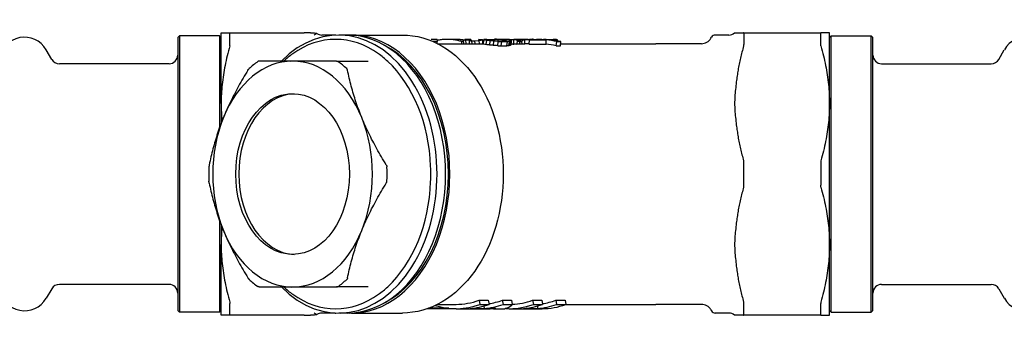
# Model space of a CAD drawing. Header units: millimetres. Extents: x 58 to 3744, y 30 to 299.
# Tile 3 of 4: x 259 to 372, y 264 to 299. Entities that reach past the tile are written whole.
import ezdxf

# ---------------------------------------------------------------- set-up
doc = ezdxf.new("R2010")
doc.units = ezdxf.units.MM
doc.layers.add('DETAIL', color=2, linetype='Continuous')

msp = doc.modelspace()

# ---------------------------------------------------------------- linework, layer by layer
at = {"layer": 'DETAIL'}
for p, q in [((277.1, 297.13), (277.3, 297.33)), ((277.1, 297.13), (277.1, 265.73)), ((277.3, 297.33), (277.3, 265.53)), ((281.9, 297.33), (277.3, 297.33)), ((281.9, 297.33), (281.9, 286.74)), ((282.1, 297.13), (281.9, 297.33)), ((282.1, 297.68), (283.08, 297.68)), ((282.1, 289.56), (282.1, 297.68)), ((283.08, 297.68), (291.65, 297.68)), ((283.11, 296.33), (283.11, 297.63)), ((292.37, 297.68), (291.65, 297.68)), ((292.37, 297.68), (292.84, 297.68)), ((295.23, 297.43), (293.67, 297.43)), ((296.61, 297.43), (295.62, 297.43)), ((297.1, 297.43), (302.95, 297.43)), ((306.94, 296.93), (306.25, 296.93)), ((306.94, 296.93), (306.94, 296.67)), ((308.97, 296.93), (308.16, 296.93)), ((310.15, 296.93), (310.15, 296.84)), ((310.84, 296.93), (310.15, 296.93)), ((310.84, 296.93), (310.84, 296.67)), ((311.75, 296.79), (311.75, 296.9)), ((312.33, 296.86), (312.33, 296.93)), ((312.44, 296.93), (312.44, 296.93)), ((312.54, 296.93), (312.44, 296.93)), ((312.54, 296.93), (313.61, 296.93)), ((312.67, 296.93), (312.99, 296.93)), ((312.67, 296.86), (312.67, 296.93)), ((312.99, 296.93), (313.57, 296.93)), ((312.99, 296.83), (312.99, 296.93)), ((313.56, 296.79), (313.57, 296.93)), ((313.98, 296.77), (313.98, 296.92)), ((314.04, 296.93), (314.04, 296.93)), ((315.29, 296.93), (314.04, 296.93)), ((314.48, 296.77), (314.48, 296.9)), ((314.73, 296.91), (314.73, 296.91)), ((314.85, 296.9), (314.85, 296.93)), ((315.07, 296.92), (315.07, 296.93)), ((315.29, 296.93), (315.62, 296.93)), ((315.68, 296.93), (315.76, 296.93)), ((315.76, 296.93), (315.76, 296.93)), ((316.56, 296.93), (315.76, 296.93)), ((316.56, 296.77), (316.56, 296.93)), ((316.91, 296.93), (316.56, 296.93)), ((316.91, 296.91), (316.91, 296.93)), ((317.01, 296.93), (316.99, 296.93)), ((317.01, 296.93), (317.58, 296.93)), ((317.04, 296.43), (317.05, 296.93)), ((317.54, 296.39), (317.57, 296.89)), ((317.57, 296.89), (319.51, 296.89)), ((317.88, 296.93), (317.58, 296.93)), ((317.62, 296.93), (319, 296.93)), ((318.7, 296.93), (319.19, 296.93)), ((319.48, 296.93), (320.29, 296.93)), ((319.48, 296.39), (319.51, 296.89)), ((320, 296.89), (320.81, 296.89)), ((320.8, 296.76), (320.81, 296.89)), ((338.46, 297.06), (338.53, 297.18)), ((340.52, 297.43), (338.96, 297.43)), ((341.18, 297.68), (341.38, 297.68)), ((341.38, 297.68), (342.22, 297.68)), ((342.22, 297.68), (351.11, 297.68)), ((342.25, 297.63), (342.25, 296.33)), ((351.09, 296.33), (351.09, 297.63)), ((352.1, 297.68), (351.11, 297.68)), ((352.1, 289.56), (352.1, 297.68)), ((352.1, 297.13), (352.3, 297.33)), ((352.3, 265.53), (352.3, 297.33)), ((352.3, 297.33), (356.9, 297.33)), ((356.9, 265.53), (356.9, 297.33)), ((357.1, 297.13), (356.9, 297.33)), ((357.1, 265.73), (357.1, 297.13)), ((306.94, 296.67), (306.5, 296.67)), ((306.94, 296.47), (306.94, 296.67)), ((307, 296.43), (312.28, 296.43)), ((309.8, 296.43), (309.8, 296.67)), ((309.99, 296.67), (309.8, 296.67)), ((310.01, 296.43), (309.98, 296.73)), ((310.03, 296.43), (310, 296.81)), ((310.26, 296.86), (310.66, 296.86)), ((310.29, 296.43), (310.26, 296.86)), ((310.69, 296.43), (310.66, 296.86)), ((310.96, 296.77), (310.67, 296.79)), ((310.96, 296.77), (311.28, 296.77)), ((310.99, 296.43), (310.96, 296.77)), ((311.28, 296.77), (311.77, 296.79)), ((311.32, 296.43), (311.28, 296.77)), ((311.81, 296.43), (311.77, 296.79)), ((312.22, 296.43), (312.19, 296.82)), ((312.28, 296.36), (312.31, 296.86)), ((312.31, 296.86), (312.72, 296.86)), ((312.61, 296.32), (312.65, 296.82)), ((313.02, 296.28), (313.07, 296.77)), ((313.43, 296.24), (313.48, 296.73)), ((313.55, 296.79), (314.04, 296.77)), ((313.92, 296.2), (313.98, 296.69)), ((313.98, 296.69), (314.39, 296.67)), ((314.04, 296.77), (314.53, 296.77)), ((314.32, 296.18), (314.39, 296.67)), ((314.32, 296.18), (314.97, 296.18)), ((314.39, 296.67), (315.04, 296.67)), ((314.85, 296.79), (314.53, 296.77)), ((314.82, 296.79), (314.83, 296.86)), ((314.91, 296.8), (314.92, 296.83)), ((314.97, 296.18), (315.04, 296.67)), ((315.28, 296.69), (315.04, 296.67)), ((315.21, 296.2), (315.28, 296.69)), ((315.37, 296.24), (315.43, 296.73)), ((315.45, 296.28), (315.5, 296.77)), ((315.76, 296.37), (315.79, 296.87)), ((316.17, 296.35), (316.21, 296.85)), ((316.18, 296.43), (317.01, 296.43)), ((316.45, 296.67), (316.19, 296.67)), ((316.56, 296.77), (316.2, 296.77)), ((316.45, 296.67), (316.7, 296.68)), ((316.45, 296.43), (316.45, 296.67)), ((316.56, 296.77), (316.76, 296.78)), ((316.72, 296.43), (316.69, 296.67)), ((317.54, 296.39), (319.48, 296.39)), ((320.64, 296.18), (320.71, 296.67)), ((320.64, 296.18), (321.13, 296.18)), ((320.71, 296.67), (321.19, 296.67)), ((321.13, 296.18), (321.19, 296.67)), ((321.16, 296.43), (332.1, 296.43)), ((337.37, 296.43), (332.1, 296.43)), ((262.61, 294.63), (261.97, 295.74)), ((371.58, 294.63), (372.22, 295.74)), ((276.1, 294.13), (263.47, 294.13)), ((290.31, 294.43), (286.45, 294.43)), ((295.36, 294.43), (290.31, 294.43)), ((295.36, 294.43), (299.02, 294.43)), ((358.1, 294.13), (370.72, 294.13)), ((282.1, 289.56), (282.1, 287.28)), ((352.1, 273.31), (352.1, 289.56)), ((342.25, 280.13), (342.25, 282.74)), ((351.09, 282.74), (351.09, 280.13)), ((281.9, 276.13), (281.9, 265.53)), ((282.1, 275.59), (282.1, 273.31)), ((282.1, 265.18), (282.1, 273.31)), ((352.1, 265.18), (352.1, 273.31)), ((276.1, 268.73), (263.47, 268.73)), ((358.1, 268.73), (370.72, 268.73)), ((262.61, 268.23), (261.97, 267.13)), ((286.45, 268.43), (290.31, 268.43)), ((290.31, 268.43), (295.36, 268.43)), ((299.02, 268.43), (295.36, 268.43)), ((371.58, 268.23), (372.22, 267.13)), ((283.11, 265.23), (283.11, 266.54)), ((307, 266.43), (309.12, 266.43)), ((311.78, 266.91), (312.84, 266.91)), ((311.78, 266.91), (311.86, 266.43)), ((311.86, 266.43), (312.92, 266.43)), ((312.84, 266.91), (312.92, 266.43)), ((314.45, 266.91), (315.52, 266.91)), ((314.45, 266.91), (314.54, 266.43)), ((314.54, 266.43), (315.6, 266.43)), ((315.52, 266.91), (315.6, 266.43)), ((317.93, 266.91), (318.99, 266.91)), ((317.93, 266.91), (318.02, 266.43)), ((318.02, 266.43), (319.08, 266.43)), ((318.99, 266.91), (319.08, 266.43)), ((320.61, 266.91), (321.67, 266.91)), ((320.61, 266.91), (320.7, 266.43)), ((320.7, 266.43), (321.76, 266.43)), ((321.67, 266.91), (321.76, 266.43)), ((321.76, 266.43), (332.1, 266.43)), ((337.37, 266.43), (332.1, 266.43)), ((342.25, 265.23), (342.25, 266.54)), ((351.09, 265.23), (351.09, 266.54)), ((277.1, 265.73), (277.3, 265.53)), ((281.9, 265.53), (277.3, 265.53)), ((282.1, 265.73), (281.9, 265.53)), ((283.08, 265.18), (282.1, 265.18)), ((291.65, 265.18), (283.08, 265.18)), ((291.65, 265.18), (292.37, 265.18)), ((292.84, 265.18), (292.37, 265.18)), ((292.84, 265.18), (292.84, 265.18)), ((295.23, 265.43), (293.67, 265.43)), ((296.61, 265.43), (295.62, 265.43)), ((297.1, 265.43), (302.95, 265.43)), ((309.12, 265.93), (305.84, 265.93)), ((308.28, 265.98), (305.97, 265.98)), ((309.12, 265.93), (312.86, 265.93)), ((310.73, 265.95), (312.35, 265.95)), ((312.34, 266.24), (312.35, 265.95)), ((313.43, 265.93), (312.86, 265.93)), ((313.43, 265.93), (314.72, 265.93)), ((315.28, 265.93), (319.02, 265.93)), ((316.89, 265.95), (318.51, 265.95)), ((318.5, 266.24), (318.51, 265.95)), ((338.46, 265.81), (338.53, 265.68)), ((340.52, 265.43), (338.96, 265.43)), ((341.38, 265.18), (341.18, 265.18)), ((342.22, 265.18), (341.38, 265.18)), ((351.11, 265.18), (342.22, 265.18)), ((351.11, 265.18), (352.1, 265.18)), ((352.1, 265.73), (352.3, 265.53)), ((352.3, 265.53), (356.9, 265.53)), ((357.1, 265.73), (356.9, 265.53))]:
    msp.add_line(p, q, dxfattribs=at)
at = {"layer": 'DETAIL', "flags": 128}
for points in [[(283.08, 297.68), (283.08, 297.68), (283.08, 297.68), (283.08, 297.68), (283.09, 297.68), (283.09, 297.68), (283.09, 297.68), (283.09, 297.68), (283.09, 297.68), (283.09, 297.68), (283.1, 297.68), (283.1, 297.67), (283.1, 297.67), (283.1, 297.67), (283.1, 297.67), (283.1, 297.66), (283.1, 297.66), (283.1, 297.66), (283.1, 297.66), (283.1, 297.65), (283.11, 297.65), (283.11, 297.65), (283.11, 297.64), (283.11, 297.64), (283.11, 297.63)], [(293.12, 297.6), (293.12, 297.6), (293.12, 297.6), (293.11, 297.6), (293.11, 297.6), (293.1, 297.59), (293.09, 297.59), (293.08, 297.59), (293.07, 297.58), (293.05, 297.58), (293.04, 297.57), (293.03, 297.56), (293.01, 297.56), (293, 297.55), (292.98, 297.54), (292.96, 297.53), (292.95, 297.52), (292.93, 297.51), (292.91, 297.5), (292.9, 297.49), (292.88, 297.48), (292.86, 297.47), (292.84, 297.46), (292.83, 297.44), (292.81, 297.43)], [(292.84, 297.68), (292.99, 297.66), (293.12, 297.6)], [(302.95, 297.43), (303.54, 297.41), (304.13, 297.35), (304.71, 297.25), (305.29, 297.11), (305.86, 296.93), (306.42, 296.71), (306.97, 296.45), (307.51, 296.16), (308.04, 295.83), (308.55, 295.46), (309.05, 295.06), (309.53, 294.63), (309.99, 294.17), (310.44, 293.68), (310.86, 293.16), (311.27, 292.62), (311.65, 292.05), (312.01, 291.45), (312.35, 290.83), (312.67, 290.2), (312.97, 289.54), (313.24, 288.86), (313.49, 288.16), (313.71, 287.46), (313.9, 286.73), (314.08, 286), (314.22, 285.25), (314.34, 284.5), (314.44, 283.74), (314.5, 282.97), (314.54, 282.21), (314.56, 281.43), (314.54, 280.66), (314.5, 279.89), (314.44, 279.13), (314.34, 278.37), (314.22, 277.62), (314.08, 276.87), (313.9, 276.14), (313.71, 275.41), (313.49, 274.7), (313.24, 274.01), (312.97, 273.33), (312.67, 272.67), (312.35, 272.03), (312.01, 271.42), (311.65, 270.82), (311.27, 270.25), (310.86, 269.71), (310.44, 269.19), (309.99, 268.7), (309.53, 268.24), (309.05, 267.81), (308.55, 267.41), (308.04, 267.04), (307.51, 266.71), (306.97, 266.42), (306.42, 266.16), (305.86, 265.94), (305.29, 265.76), (304.71, 265.62), (304.13, 265.52), (303.54, 265.45), (302.95, 265.43)], [(309.8, 296.67), (309.69, 296.71), (309.57, 296.74), (309.45, 296.77), (309.33, 296.8), (309.21, 296.83), (309.09, 296.85), (308.97, 296.87), (308.85, 296.89), (308.73, 296.9), (308.61, 296.91), (308.49, 296.92), (308.37, 296.93), (308.25, 296.93), (308.13, 296.93), (308.01, 296.93), (307.89, 296.93), (307.77, 296.92), (307.66, 296.91), (307.54, 296.9), (307.42, 296.88), (307.3, 296.86), (307.18, 296.84), (307.06, 296.82), (306.94, 296.79)], [(310.07, 296.82), (310.02, 296.83), (309.98, 296.84), (309.93, 296.85), (309.89, 296.86), (309.84, 296.86), (309.79, 296.87), (309.75, 296.88), (309.7, 296.88), (309.66, 296.89), (309.61, 296.9), (309.56, 296.9), (309.52, 296.91), (309.47, 296.91), (309.43, 296.91), (309.38, 296.92), (309.33, 296.92), (309.29, 296.92), (309.24, 296.93), (309.2, 296.93), (309.15, 296.93), (309.1, 296.93), (309.06, 296.93), (309.01, 296.93), (308.97, 296.93)], [(314.91, 296.9), (314.95, 296.9), (314.99, 296.91), (315.02, 296.92), (315.06, 296.92), (315.1, 296.92), (315.13, 296.93), (315.17, 296.93), (315.21, 296.93), (315.24, 296.93), (315.28, 296.93), (315.32, 296.93), (315.35, 296.93), (315.39, 296.93), (315.43, 296.93), (315.46, 296.93), (315.5, 296.92), (315.54, 296.92), (315.57, 296.91), (315.61, 296.91), (315.65, 296.9), (315.68, 296.9), (315.72, 296.89), (315.76, 296.88), (315.79, 296.87)], [(315.62, 296.93), (315.65, 296.93), (315.67, 296.93), (315.69, 296.93), (315.72, 296.93), (315.74, 296.93), (315.77, 296.93), (315.79, 296.93), (315.82, 296.92), (315.84, 296.92), (315.87, 296.92), (315.89, 296.92), (315.91, 296.91), (315.94, 296.91), (315.96, 296.9), (315.99, 296.9), (316.01, 296.9), (316.04, 296.89), (316.06, 296.89), (316.09, 296.88), (316.11, 296.87), (316.13, 296.87), (316.16, 296.86), (316.18, 296.86), (316.21, 296.85)], [(316.69, 296.67), (316.7, 296.7), (316.72, 296.72), (316.73, 296.74), (316.75, 296.76), (316.76, 296.78), (316.78, 296.8), (316.79, 296.82), (316.81, 296.83), (316.83, 296.85), (316.84, 296.86), (316.86, 296.88), (316.87, 296.89), (316.89, 296.9), (316.9, 296.91), (316.92, 296.91), (316.93, 296.92), (316.95, 296.93), (316.96, 296.93), (316.98, 296.93), (316.99, 296.93), (317.01, 296.93), (317.02, 296.93), (317.04, 296.93), (317.05, 296.93)], [(317.58, 296.93), (317.58, 296.93), (317.58, 296.93), (317.58, 296.93), (317.58, 296.93), (317.58, 296.93), (317.59, 296.93), (317.59, 296.93), (317.59, 296.93), (317.59, 296.93), (317.59, 296.93), (317.6, 296.93), (317.6, 296.93), (317.6, 296.93), (317.6, 296.93), (317.6, 296.93), (317.61, 296.93), (317.61, 296.93), (317.61, 296.93), (317.61, 296.93), (317.61, 296.93), (317.62, 296.93), (317.62, 296.93), (317.62, 296.93), (317.62, 296.93)], [(342.25, 297.63), (342.25, 297.64), (342.25, 297.64), (342.25, 297.65), (342.25, 297.65), (342.25, 297.65), (342.25, 297.66), (342.25, 297.66), (342.25, 297.66), (342.25, 297.66), (342.25, 297.67), (342.24, 297.67), (342.24, 297.67), (342.24, 297.67), (342.24, 297.68), (342.24, 297.68), (342.24, 297.68), (342.24, 297.68), (342.23, 297.68), (342.23, 297.68), (342.23, 297.68), (342.23, 297.68), (342.23, 297.68), (342.22, 297.68), (342.22, 297.68)], [(351.11, 297.68), (351.11, 297.68), (351.11, 297.68), (351.11, 297.68), (351.1, 297.68), (351.1, 297.68), (351.1, 297.68), (351.1, 297.68), (351.1, 297.68), (351.1, 297.68), (351.09, 297.68), (351.09, 297.67), (351.09, 297.67), (351.09, 297.67), (351.09, 297.67), (351.09, 297.66), (351.09, 297.66), (351.09, 297.66), (351.09, 297.66), (351.09, 297.65), (351.09, 297.65), (351.09, 297.65), (351.09, 297.64), (351.09, 297.64), (351.09, 297.63)], [(283.08, 296.17), (283, 295.88), (282.92, 295.6), (282.85, 295.32), (282.78, 295.04), (282.72, 294.76), (282.65, 294.48), (282.59, 294.2), (282.54, 293.93), (282.48, 293.65), (282.43, 293.38), (282.39, 293.1), (282.35, 292.83), (282.31, 292.56), (282.27, 292.29), (282.24, 292.01), (282.21, 291.74), (282.18, 291.47), (282.16, 291.19), (282.14, 290.92), (282.12, 290.65), (282.11, 290.38), (282.1, 290.1), (282.1, 289.83), (282.1, 289.56)], [(283.08, 296.17), (283.08, 296.17), (283.08, 296.18), (283.08, 296.19), (283.09, 296.2), (283.09, 296.21), (283.09, 296.21), (283.09, 296.22), (283.09, 296.23), (283.09, 296.24), (283.1, 296.24), (283.1, 296.25), (283.1, 296.26), (283.1, 296.26), (283.1, 296.27), (283.1, 296.28), (283.1, 296.28), (283.1, 296.29), (283.1, 296.3), (283.1, 296.3), (283.11, 296.31), (283.11, 296.31), (283.11, 296.32), (283.11, 296.32), (283.11, 296.33)], [(313.3, 296.81), (313.31, 296.8), (313.32, 296.8), (313.33, 296.8), (313.35, 296.8), (313.36, 296.8), (313.37, 296.8), (313.38, 296.8), (313.39, 296.8), (313.4, 296.8), (313.41, 296.8), (313.42, 296.8), (313.43, 296.8), (313.44, 296.8), (313.45, 296.8), (313.46, 296.8), (313.47, 296.79), (313.48, 296.79), (313.49, 296.79), (313.5, 296.79), (313.51, 296.79), (313.52, 296.79), (313.53, 296.79), (313.54, 296.79), (313.55, 296.79)], [(313.92, 296.2), (313.93, 296.2), (313.95, 296.2), (313.97, 296.2), (313.98, 296.2), (314, 296.2), (314.02, 296.2), (314.04, 296.2), (314.05, 296.19), (314.07, 296.19), (314.09, 296.19), (314.1, 296.19), (314.12, 296.19), (314.14, 296.19), (314.15, 296.19), (314.17, 296.19), (314.19, 296.19), (314.21, 296.19), (314.22, 296.19), (314.24, 296.18), (314.26, 296.18), (314.27, 296.18), (314.29, 296.18), (314.31, 296.18), (314.32, 296.18)], [(314.92, 296.81), (314.92, 296.8), (314.92, 296.8), (314.91, 296.8), (314.91, 296.8), (314.91, 296.8), (314.91, 296.8), (314.9, 296.8), (314.9, 296.8), (314.9, 296.8), (314.89, 296.8), (314.89, 296.8), (314.89, 296.8), (314.88, 296.8), (314.88, 296.8), (314.88, 296.8), (314.87, 296.79), (314.87, 296.79), (314.87, 296.79), (314.86, 296.79), (314.86, 296.79), (314.86, 296.79), (314.85, 296.79), (314.85, 296.79), (314.85, 296.79)], [(315.21, 296.2), (315.2, 296.2), (315.19, 296.2), (315.18, 296.2), (315.17, 296.2), (315.16, 296.2), (315.15, 296.2), (315.14, 296.2), (315.13, 296.19), (315.12, 296.19), (315.11, 296.19), (315.1, 296.19), (315.09, 296.19), (315.08, 296.19), (315.07, 296.19), (315.06, 296.19), (315.05, 296.19), (315.04, 296.19), (315.03, 296.19), (315.02, 296.18), (315.01, 296.18), (315, 296.18), (314.99, 296.18), (314.98, 296.18), (314.97, 296.18)], [(315.46, 296.43), (315.48, 296.43), (315.49, 296.42), (315.5, 296.42), (315.51, 296.42), (315.53, 296.42), (315.54, 296.42), (315.55, 296.42), (315.56, 296.41), (315.58, 296.41), (315.59, 296.41), (315.6, 296.41), (315.61, 296.41), (315.63, 296.4), (315.64, 296.4), (315.65, 296.4), (315.66, 296.4), (315.67, 296.39), (315.69, 296.39), (315.7, 296.39), (315.71, 296.39), (315.72, 296.38), (315.74, 296.38), (315.75, 296.38), (315.76, 296.37)], [(317.01, 296.43), (317.01, 296.43), (317.01, 296.43), (317.01, 296.43), (317.01, 296.43), (317.01, 296.43), (317.02, 296.43), (317.02, 296.43), (317.02, 296.43), (317.02, 296.43), (317.02, 296.43), (317.02, 296.43), (317.03, 296.43), (317.03, 296.43), (317.03, 296.43), (317.03, 296.43), (317.03, 296.43), (317.03, 296.43), (317.03, 296.43), (317.04, 296.43), (317.04, 296.43), (317.04, 296.43), (317.04, 296.43), (317.04, 296.43), (317.04, 296.43)], [(342.22, 296.17), (342.17, 295.99), (342.12, 295.81), (342.08, 295.64), (342.03, 295.46), (341.99, 295.29), (341.94, 295.12), (341.9, 294.94), (341.86, 294.77), (341.82, 294.6), (341.78, 294.42), (341.75, 294.25), (341.71, 294.08), (341.68, 293.91), (341.64, 293.74), (341.61, 293.57), (341.58, 293.4), (341.55, 293.23), (341.53, 293.06), (341.5, 292.89), (341.47, 292.72), (341.45, 292.55), (341.43, 292.38), (341.4, 292.21), (341.38, 292.04)], [(342.22, 296.17), (342.22, 296.17), (342.23, 296.18), (342.23, 296.19), (342.23, 296.2), (342.23, 296.21), (342.23, 296.21), (342.24, 296.22), (342.24, 296.23), (342.24, 296.24), (342.24, 296.24), (342.24, 296.25), (342.24, 296.26), (342.24, 296.26), (342.25, 296.27), (342.25, 296.28), (342.25, 296.28), (342.25, 296.29), (342.25, 296.3), (342.25, 296.3), (342.25, 296.31), (342.25, 296.31), (342.25, 296.32), (342.25, 296.32), (342.25, 296.33)], [(351.11, 296.17), (351.11, 296.17), (351.11, 296.18), (351.11, 296.19), (351.1, 296.2), (351.1, 296.21), (351.1, 296.21), (351.1, 296.22), (351.1, 296.23), (351.1, 296.24), (351.09, 296.24), (351.09, 296.25), (351.09, 296.26), (351.09, 296.26), (351.09, 296.27), (351.09, 296.28), (351.09, 296.28), (351.09, 296.29), (351.09, 296.3), (351.09, 296.3), (351.09, 296.31), (351.09, 296.31), (351.09, 296.32), (351.09, 296.32), (351.09, 296.33)], [(351.11, 296.17), (351.19, 295.88), (351.27, 295.6), (351.34, 295.32), (351.41, 295.04), (351.48, 294.76), (351.54, 294.48), (351.6, 294.2), (351.65, 293.93), (351.71, 293.65), (351.76, 293.38), (351.8, 293.1), (351.85, 292.83), (351.88, 292.56), (351.92, 292.29), (351.95, 292.01), (351.98, 291.74), (352.01, 291.47), (352.03, 291.19), (352.05, 290.92), (352.07, 290.65), (352.08, 290.38), (352.09, 290.1), (352.09, 289.83), (352.1, 289.56)], [(285.17, 293.39), (285.18, 293.4), (285.18, 293.41), (285.19, 293.42), (285.2, 293.43), (285.2, 293.44), (285.21, 293.44), (285.21, 293.45), (285.22, 293.46), (285.22, 293.47), (285.23, 293.47), (285.23, 293.48), (285.24, 293.49), (285.25, 293.5), (285.25, 293.5), (285.26, 293.51), (285.26, 293.52), (285.27, 293.52), (285.27, 293.53), (285.28, 293.53), (285.28, 293.54), (285.29, 293.55), (285.3, 293.55), (285.3, 293.56), (285.31, 293.56)], [(286.45, 294.43), (286.44, 294.43), (286.44, 294.43), (286.43, 294.43), (286.43, 294.43), (286.42, 294.43), (286.41, 294.43), (286.41, 294.43), (286.4, 294.43), (286.4, 294.43), (286.39, 294.42), (286.39, 294.42), (286.38, 294.42), (286.37, 294.42), (286.37, 294.42), (286.36, 294.41), (286.36, 294.41), (286.35, 294.41), (286.35, 294.4), (286.34, 294.4), (286.33, 294.4), (286.33, 294.39), (286.32, 294.39), (286.32, 294.39), (286.31, 294.38)], [(290.1, 294.43), (290.17, 294.45), (290.2, 294.46)], [(295.36, 294.43), (295.37, 294.43), (295.38, 294.43), (295.39, 294.43), (295.4, 294.43), (295.41, 294.43), (295.41, 294.43), (295.42, 294.43), (295.43, 294.43), (295.44, 294.43), (295.45, 294.42), (295.45, 294.42), (295.46, 294.42), (295.47, 294.42), (295.48, 294.42), (295.48, 294.41), (295.49, 294.41), (295.5, 294.41), (295.51, 294.4), (295.51, 294.4), (295.52, 294.4), (295.53, 294.39), (295.53, 294.39), (295.54, 294.39), (295.54, 294.38)], [(296.64, 293.39), (296.64, 293.4), (296.63, 293.41), (296.63, 293.42), (296.63, 293.43), (296.63, 293.44), (296.62, 293.44), (296.62, 293.45), (296.62, 293.46), (296.61, 293.47), (296.61, 293.47), (296.61, 293.48), (296.6, 293.49), (296.6, 293.5), (296.6, 293.5), (296.59, 293.51), (296.59, 293.52), (296.58, 293.52), (296.58, 293.53), (296.57, 293.53), (296.57, 293.54), (296.56, 293.55), (296.56, 293.55), (296.55, 293.56), (296.55, 293.56)], [(285.17, 293.39), (285.03, 293.16), (284.89, 292.93), (284.75, 292.69), (284.61, 292.46), (284.48, 292.23), (284.35, 292), (284.22, 291.77), (284.09, 291.54), (283.97, 291.32), (283.85, 291.09), (283.73, 290.86), (283.61, 290.64), (283.49, 290.41), (283.38, 290.19), (283.27, 289.96), (283.16, 289.74), (283.05, 289.51), (282.94, 289.29), (282.84, 289.06), (282.74, 288.83), (282.64, 288.61), (282.54, 288.38), (282.45, 288.16), (282.35, 287.93)], [(298.28, 287.93), (298.18, 288.16), (298.1, 288.38), (298.01, 288.61), (297.92, 288.84), (297.84, 289.06), (297.76, 289.29), (297.68, 289.51), (297.61, 289.74), (297.53, 289.96), (297.46, 290.19), (297.39, 290.41), (297.32, 290.64), (297.26, 290.86), (297.19, 291.09), (297.13, 291.32), (297.07, 291.54), (297.01, 291.77), (296.95, 292), (296.89, 292.23), (296.84, 292.46), (296.79, 292.69), (296.74, 292.93), (296.69, 293.16), (296.64, 293.39)], [(341.38, 292.04), (341.36, 291.82), (341.33, 291.6), (341.31, 291.38), (341.28, 291.17), (341.26, 290.96), (341.24, 290.75), (341.22, 290.54), (341.21, 290.34), (341.19, 290.14), (341.19, 289.95), (341.18, 289.75), (341.18, 289.56), (341.18, 289.37), (341.19, 289.17), (341.19, 288.98), (341.21, 288.78), (341.22, 288.58), (341.24, 288.37), (341.26, 288.16), (341.28, 287.95), (341.31, 287.74), (341.33, 287.52), (341.36, 287.3), (341.38, 287.08)], [(282.1, 289.56), (282.1, 289.47), (282.1, 289.39), (282.1, 289.31), (282.1, 289.22), (282.1, 289.14), (282.1, 289.05), (282.1, 288.97), (282.11, 288.88), (282.11, 288.8), (282.11, 288.71), (282.12, 288.63), (282.12, 288.55), (282.12, 288.46), (282.13, 288.38), (282.13, 288.29), (282.14, 288.21), (282.14, 288.12), (282.15, 288.04), (282.16, 287.95), (282.16, 287.87), (282.17, 287.78), (282.18, 287.7), (282.18, 287.62), (282.19, 287.53)], [(352.1, 289.56), (352.09, 289.29), (352.09, 289.01), (352.08, 288.74), (352.07, 288.47), (352.05, 288.2), (352.03, 287.92), (352.01, 287.65), (351.98, 287.38), (351.95, 287.11), (351.92, 286.83), (351.88, 286.56), (351.85, 286.29), (351.8, 286.01), (351.76, 285.74), (351.71, 285.47), (351.65, 285.19), (351.6, 284.92), (351.54, 284.64), (351.48, 284.36), (351.41, 284.08), (351.34, 283.8), (351.27, 283.52), (351.19, 283.24), (351.11, 282.95)], [(282.35, 287.93), (282.26, 287.71), (282.17, 287.48), (282.09, 287.26), (282, 287.03), (281.92, 286.81), (281.84, 286.58), (281.76, 286.36), (281.69, 286.13), (281.61, 285.91), (281.54, 285.68), (281.47, 285.46), (281.4, 285.23), (281.33, 285.01), (281.27, 284.78), (281.21, 284.55), (281.15, 284.33), (281.09, 284.1), (281.03, 283.87), (280.97, 283.64), (280.92, 283.41), (280.87, 283.18), (280.81, 282.94), (280.76, 282.71), (280.72, 282.47)], [(301.1, 282.47), (300.95, 282.71), (300.81, 282.94), (300.67, 283.18), (300.54, 283.41), (300.4, 283.64), (300.27, 283.87), (300.14, 284.1), (300.01, 284.33), (299.89, 284.55), (299.77, 284.78), (299.65, 285.01), (299.53, 285.23), (299.41, 285.46), (299.3, 285.68), (299.19, 285.91), (299.08, 286.13), (298.97, 286.36), (298.86, 286.58), (298.76, 286.81), (298.66, 287.03), (298.56, 287.26), (298.46, 287.48), (298.37, 287.71), (298.28, 287.93)], [(341.38, 287.08), (341.4, 286.91), (341.43, 286.74), (341.45, 286.57), (341.47, 286.4), (341.5, 286.23), (341.53, 286.06), (341.55, 285.89), (341.58, 285.72), (341.61, 285.55), (341.64, 285.38), (341.68, 285.21), (341.71, 285.04), (341.75, 284.87), (341.78, 284.69), (341.82, 284.52), (341.86, 284.35), (341.9, 284.18), (341.94, 284), (341.99, 283.83), (342.03, 283.65), (342.08, 283.48), (342.12, 283.3), (342.17, 283.13), (342.22, 282.95)], [(280.72, 282.47), (280.71, 282.47), (280.71, 282.46), (280.71, 282.45), (280.71, 282.44), (280.71, 282.43), (280.71, 282.42), (280.7, 282.41), (280.7, 282.4), (280.7, 282.39), (280.7, 282.38), (280.7, 282.38), (280.7, 282.37), (280.7, 282.36), (280.7, 282.35), (280.7, 282.34), (280.69, 282.33), (280.69, 282.32), (280.69, 282.31), (280.69, 282.3), (280.69, 282.29), (280.69, 282.28), (280.69, 282.27), (280.69, 282.26), (280.69, 282.25)], [(301.1, 282.47), (301.1, 282.47), (301.11, 282.46), (301.11, 282.45), (301.12, 282.44), (301.12, 282.43), (301.12, 282.42), (301.13, 282.41), (301.13, 282.4), (301.13, 282.39), (301.14, 282.38), (301.14, 282.38), (301.14, 282.37), (301.15, 282.36), (301.15, 282.35), (301.15, 282.34), (301.15, 282.33), (301.16, 282.32), (301.16, 282.31), (301.16, 282.3), (301.16, 282.29), (301.16, 282.28), (301.16, 282.27), (301.16, 282.26), (301.16, 282.25)], [(342.25, 282.74), (342.25, 282.75), (342.25, 282.76), (342.25, 282.77), (342.25, 282.78), (342.25, 282.79), (342.25, 282.79), (342.25, 282.8), (342.25, 282.81), (342.25, 282.82), (342.25, 282.83), (342.24, 282.84), (342.24, 282.85), (342.24, 282.86), (342.24, 282.87), (342.24, 282.88), (342.24, 282.88), (342.24, 282.89), (342.23, 282.9), (342.23, 282.91), (342.23, 282.92), (342.23, 282.93), (342.23, 282.94), (342.22, 282.94), (342.22, 282.95)], [(351.11, 282.95), (351.11, 282.94), (351.11, 282.94), (351.11, 282.93), (351.1, 282.92), (351.1, 282.91), (351.1, 282.9), (351.1, 282.89), (351.1, 282.88), (351.1, 282.88), (351.09, 282.87), (351.09, 282.86), (351.09, 282.85), (351.09, 282.84), (351.09, 282.83), (351.09, 282.82), (351.09, 282.81), (351.09, 282.8), (351.09, 282.79), (351.09, 282.79), (351.09, 282.78), (351.09, 282.77), (351.09, 282.76), (351.09, 282.75), (351.09, 282.74)], [(280.72, 280.39), (280.71, 280.4), (280.71, 280.41), (280.71, 280.42), (280.71, 280.43), (280.71, 280.44), (280.71, 280.45), (280.7, 280.46), (280.7, 280.47), (280.7, 280.47), (280.7, 280.48), (280.7, 280.49), (280.7, 280.5), (280.7, 280.51), (280.7, 280.52), (280.7, 280.53), (280.69, 280.54), (280.69, 280.55), (280.69, 280.56), (280.69, 280.57), (280.69, 280.58), (280.69, 280.59), (280.69, 280.6), (280.69, 280.61), (280.69, 280.62)], [(280.72, 280.39), (280.76, 280.16), (280.81, 279.93), (280.87, 279.69), (280.92, 279.46), (280.97, 279.23), (281.03, 279), (281.09, 278.77), (281.15, 278.54), (281.21, 278.32), (281.27, 278.09), (281.33, 277.86), (281.4, 277.64), (281.47, 277.41), (281.54, 277.19), (281.61, 276.96), (281.69, 276.74), (281.76, 276.51), (281.84, 276.29), (281.92, 276.06), (282, 275.83), (282.09, 275.61), (282.17, 275.38), (282.26, 275.16), (282.35, 274.93)], [(298.28, 274.93), (298.37, 275.16), (298.46, 275.38), (298.56, 275.61), (298.66, 275.84), (298.76, 276.06), (298.86, 276.29), (298.97, 276.51), (299.08, 276.74), (299.19, 276.96), (299.3, 277.19), (299.41, 277.41), (299.53, 277.64), (299.65, 277.86), (299.77, 278.09), (299.89, 278.32), (300.01, 278.54), (300.14, 278.77), (300.27, 279), (300.4, 279.23), (300.54, 279.46), (300.67, 279.69), (300.81, 279.93), (300.95, 280.16), (301.1, 280.39)], [(301.1, 280.39), (301.1, 280.4), (301.11, 280.41), (301.11, 280.42), (301.12, 280.43), (301.12, 280.44), (301.12, 280.45), (301.13, 280.46), (301.13, 280.47), (301.13, 280.47), (301.14, 280.48), (301.14, 280.49), (301.14, 280.5), (301.15, 280.51), (301.15, 280.52), (301.15, 280.53), (301.15, 280.54), (301.16, 280.55), (301.16, 280.56), (301.16, 280.57), (301.16, 280.58), (301.16, 280.59), (301.16, 280.6), (301.16, 280.61), (301.16, 280.62)], [(342.22, 279.92), (342.17, 279.74), (342.12, 279.56), (342.08, 279.39), (342.03, 279.21), (341.99, 279.04), (341.94, 278.87), (341.9, 278.69), (341.86, 278.52), (341.82, 278.35), (341.78, 278.17), (341.75, 278), (341.71, 277.83), (341.68, 277.66), (341.64, 277.49), (341.61, 277.32), (341.58, 277.15), (341.55, 276.98), (341.53, 276.81), (341.5, 276.64), (341.47, 276.47), (341.45, 276.3), (341.43, 276.13), (341.4, 275.96), (341.38, 275.79)], [(342.22, 279.92), (342.22, 279.92), (342.23, 279.93), (342.23, 279.94), (342.23, 279.95), (342.23, 279.96), (342.23, 279.97), (342.24, 279.98), (342.24, 279.98), (342.24, 279.99), (342.24, 280), (342.24, 280.01), (342.24, 280.02), (342.24, 280.03), (342.25, 280.04), (342.25, 280.05), (342.25, 280.06), (342.25, 280.06), (342.25, 280.07), (342.25, 280.08), (342.25, 280.09), (342.25, 280.1), (342.25, 280.11), (342.25, 280.12), (342.25, 280.13)], [(351.11, 279.92), (351.11, 279.92), (351.11, 279.93), (351.11, 279.94), (351.1, 279.95), (351.1, 279.96), (351.1, 279.97), (351.1, 279.98), (351.1, 279.98), (351.1, 279.99), (351.09, 280), (351.09, 280.01), (351.09, 280.02), (351.09, 280.03), (351.09, 280.04), (351.09, 280.05), (351.09, 280.06), (351.09, 280.06), (351.09, 280.07), (351.09, 280.08), (351.09, 280.09), (351.09, 280.1), (351.09, 280.11), (351.09, 280.12), (351.09, 280.13)], [(351.11, 279.92), (351.19, 279.63), (351.27, 279.35), (351.34, 279.07), (351.41, 278.79), (351.48, 278.51), (351.54, 278.23), (351.6, 277.95), (351.65, 277.68), (351.71, 277.4), (351.76, 277.13), (351.8, 276.85), (351.85, 276.58), (351.88, 276.31), (351.92, 276.04), (351.95, 275.76), (351.98, 275.49), (352.01, 275.22), (352.03, 274.94), (352.05, 274.67), (352.07, 274.4), (352.08, 274.13), (352.09, 273.85), (352.09, 273.58), (352.1, 273.31)], [(341.38, 275.79), (341.36, 275.57), (341.33, 275.35), (341.31, 275.13), (341.28, 274.92), (341.26, 274.71), (341.24, 274.5), (341.22, 274.29), (341.21, 274.09), (341.19, 273.89), (341.19, 273.7), (341.18, 273.5), (341.18, 273.31), (341.18, 273.12), (341.19, 272.92), (341.19, 272.73), (341.21, 272.53), (341.22, 272.33), (341.24, 272.12), (341.26, 271.91), (341.28, 271.7), (341.31, 271.49), (341.33, 271.27), (341.36, 271.05), (341.38, 270.83)], [(282.19, 275.34), (282.18, 275.25), (282.18, 275.17), (282.17, 275.08), (282.16, 275), (282.16, 274.91), (282.15, 274.83), (282.14, 274.75), (282.14, 274.66), (282.13, 274.58), (282.13, 274.49), (282.12, 274.41), (282.12, 274.32), (282.12, 274.24), (282.11, 274.15), (282.11, 274.07), (282.11, 273.99), (282.1, 273.9), (282.1, 273.82), (282.1, 273.73), (282.1, 273.65), (282.1, 273.56), (282.1, 273.48), (282.1, 273.39), (282.1, 273.31)], [(282.35, 274.93), (282.45, 274.71), (282.54, 274.48), (282.64, 274.26), (282.74, 274.03), (282.84, 273.81), (282.94, 273.58), (283.05, 273.36), (283.16, 273.13), (283.27, 272.91), (283.38, 272.68), (283.49, 272.46), (283.61, 272.23), (283.73, 272.01), (283.85, 271.78), (283.97, 271.55), (284.09, 271.33), (284.22, 271.1), (284.35, 270.87), (284.48, 270.64), (284.61, 270.41), (284.75, 270.18), (284.89, 269.94), (285.03, 269.71), (285.17, 269.47)], [(296.64, 269.47), (296.69, 269.71), (296.74, 269.94), (296.79, 270.18), (296.84, 270.41), (296.89, 270.64), (296.95, 270.87), (297.01, 271.1), (297.07, 271.33), (297.13, 271.55), (297.19, 271.78), (297.26, 272.01), (297.32, 272.23), (297.39, 272.46), (297.46, 272.68), (297.53, 272.91), (297.61, 273.13), (297.68, 273.36), (297.76, 273.58), (297.84, 273.81), (297.92, 274.03), (298.01, 274.26), (298.1, 274.48), (298.18, 274.71), (298.28, 274.93)], [(282.1, 273.31), (282.1, 273.04), (282.1, 272.76), (282.11, 272.49), (282.12, 272.22), (282.14, 271.95), (282.16, 271.67), (282.18, 271.4), (282.21, 271.13), (282.24, 270.86), (282.27, 270.58), (282.31, 270.31), (282.35, 270.04), (282.39, 269.76), (282.43, 269.49), (282.48, 269.22), (282.54, 268.94), (282.59, 268.67), (282.65, 268.39), (282.72, 268.11), (282.78, 267.83), (282.85, 267.55), (282.92, 267.27), (283, 266.99), (283.08, 266.7)], [(352.1, 273.31), (352.09, 273.04), (352.09, 272.76), (352.08, 272.49), (352.07, 272.22), (352.05, 271.95), (352.03, 271.67), (352.01, 271.4), (351.98, 271.13), (351.95, 270.86), (351.92, 270.58), (351.88, 270.31), (351.85, 270.04), (351.8, 269.76), (351.76, 269.49), (351.71, 269.22), (351.65, 268.94), (351.6, 268.67), (351.54, 268.39), (351.48, 268.11), (351.41, 267.83), (351.34, 267.55), (351.27, 267.27), (351.19, 266.99), (351.11, 266.7)], [(341.38, 270.83), (341.4, 270.66), (341.43, 270.49), (341.45, 270.32), (341.47, 270.15), (341.5, 269.98), (341.53, 269.81), (341.55, 269.64), (341.58, 269.47), (341.61, 269.3), (341.64, 269.13), (341.68, 268.96), (341.71, 268.79), (341.75, 268.62), (341.78, 268.44), (341.82, 268.27), (341.86, 268.1), (341.9, 267.93), (341.94, 267.75), (341.99, 267.58), (342.03, 267.4), (342.08, 267.23), (342.12, 267.05), (342.17, 266.88), (342.22, 266.7)], [(285.17, 269.47), (285.18, 269.47), (285.18, 269.46), (285.19, 269.45), (285.2, 269.44), (285.2, 269.43), (285.21, 269.42), (285.21, 269.42), (285.22, 269.41), (285.22, 269.4), (285.23, 269.39), (285.23, 269.39), (285.24, 269.38), (285.25, 269.37), (285.25, 269.37), (285.26, 269.36), (285.26, 269.35), (285.27, 269.35), (285.27, 269.34), (285.28, 269.33), (285.28, 269.33), (285.29, 269.32), (285.3, 269.32), (285.3, 269.31), (285.31, 269.31)], [(296.64, 269.47), (296.64, 269.47), (296.63, 269.46), (296.63, 269.45), (296.63, 269.44), (296.63, 269.43), (296.62, 269.42), (296.62, 269.42), (296.62, 269.41), (296.61, 269.4), (296.61, 269.39), (296.61, 269.39), (296.6, 269.38), (296.6, 269.37), (296.6, 269.37), (296.59, 269.36), (296.59, 269.35), (296.58, 269.35), (296.58, 269.34), (296.57, 269.33), (296.57, 269.33), (296.56, 269.32), (296.56, 269.32), (296.55, 269.31), (296.55, 269.31)], [(286.45, 268.43), (286.44, 268.43), (286.44, 268.43), (286.43, 268.44), (286.43, 268.44), (286.42, 268.44), (286.41, 268.44), (286.41, 268.44), (286.4, 268.44), (286.4, 268.44), (286.39, 268.44), (286.39, 268.45), (286.38, 268.45), (286.37, 268.45), (286.37, 268.45), (286.36, 268.46), (286.36, 268.46), (286.35, 268.46), (286.35, 268.47), (286.34, 268.47), (286.33, 268.47), (286.33, 268.48), (286.32, 268.48), (286.32, 268.48), (286.31, 268.49)], [(290.1, 268.43), (290.17, 268.42), (290.2, 268.41)], [(295.36, 268.43), (295.37, 268.43), (295.38, 268.43), (295.39, 268.44), (295.4, 268.44), (295.41, 268.44), (295.41, 268.44), (295.42, 268.44), (295.43, 268.44), (295.44, 268.44), (295.45, 268.44), (295.45, 268.45), (295.46, 268.45), (295.47, 268.45), (295.48, 268.45), (295.48, 268.46), (295.49, 268.46), (295.5, 268.46), (295.51, 268.47), (295.51, 268.47), (295.52, 268.47), (295.53, 268.48), (295.53, 268.48), (295.54, 268.48), (295.54, 268.49)], [(283.08, 266.7), (283.08, 266.7), (283.08, 266.69), (283.08, 266.68), (283.09, 266.67), (283.09, 266.66), (283.09, 266.66), (283.09, 266.65), (283.09, 266.64), (283.09, 266.63), (283.1, 266.63), (283.1, 266.62), (283.1, 266.61), (283.1, 266.61), (283.1, 266.6), (283.1, 266.59), (283.1, 266.59), (283.1, 266.58), (283.1, 266.57), (283.1, 266.57), (283.11, 266.56), (283.11, 266.56), (283.11, 266.55), (283.11, 266.54), (283.11, 266.54)], [(315.6, 266.43), (315.57, 266.39), (315.53, 266.35), (315.5, 266.31), (315.46, 266.28), (315.42, 266.24), (315.39, 266.21), (315.35, 266.18), (315.31, 266.15), (315.28, 266.13), (315.24, 266.1), (315.2, 266.08), (315.17, 266.06), (315.13, 266.04), (315.09, 266.02), (315.05, 266), (315.02, 265.99), (314.98, 265.98), (314.94, 265.97), (314.91, 265.96), (314.87, 265.95), (314.83, 265.94), (314.8, 265.94), (314.76, 265.94), (314.72, 265.93)], [(342.25, 266.54), (342.25, 266.54), (342.25, 266.55), (342.25, 266.56), (342.25, 266.56), (342.25, 266.57), (342.25, 266.57), (342.25, 266.58), (342.25, 266.59), (342.25, 266.59), (342.25, 266.6), (342.24, 266.61), (342.24, 266.61), (342.24, 266.62), (342.24, 266.63), (342.24, 266.63), (342.24, 266.64), (342.24, 266.65), (342.23, 266.66), (342.23, 266.66), (342.23, 266.67), (342.23, 266.68), (342.23, 266.69), (342.22, 266.7), (342.22, 266.7)], [(351.11, 266.7), (351.11, 266.7), (351.11, 266.69), (351.11, 266.68), (351.1, 266.67), (351.1, 266.66), (351.1, 266.66), (351.1, 266.65), (351.1, 266.64), (351.1, 266.63), (351.09, 266.63), (351.09, 266.62), (351.09, 266.61), (351.09, 266.61), (351.09, 266.6), (351.09, 266.59), (351.09, 266.59), (351.09, 266.58), (351.09, 266.57), (351.09, 266.57), (351.09, 266.56), (351.09, 266.56), (351.09, 266.55), (351.09, 266.54), (351.09, 266.54)], [(283.08, 265.18), (283.08, 265.18), (283.08, 265.18), (283.08, 265.19), (283.09, 265.19), (283.09, 265.19), (283.09, 265.19), (283.09, 265.19), (283.09, 265.19), (283.09, 265.19), (283.1, 265.19), (283.1, 265.2), (283.1, 265.2), (283.1, 265.2), (283.1, 265.2), (283.1, 265.2), (283.1, 265.21), (283.1, 265.21), (283.1, 265.21), (283.1, 265.22), (283.11, 265.22), (283.11, 265.22), (283.11, 265.23), (283.11, 265.23), (283.11, 265.23)], [(292.81, 265.44), (292.83, 265.43), (292.84, 265.41), (292.86, 265.4), (292.88, 265.38), (292.9, 265.37), (292.92, 265.36), (292.93, 265.35), (292.95, 265.34), (292.97, 265.33), (292.98, 265.33), (293, 265.32), (293.01, 265.31), (293.03, 265.3), (293.04, 265.3), (293.06, 265.29), (293.07, 265.29), (293.08, 265.28), (293.09, 265.28), (293.1, 265.28), (293.11, 265.27), (293.11, 265.27), (293.12, 265.27), (293.12, 265.27), (293.12, 265.27)], [(293.12, 265.27), (292.99, 265.21), (292.84, 265.18)], [(313.69, 265.98), (313.68, 265.97), (313.66, 265.97), (313.64, 265.96), (313.63, 265.96), (313.61, 265.96), (313.59, 265.95), (313.58, 265.95), (313.56, 265.95), (313.54, 265.94), (313.52, 265.94), (313.51, 265.94), (313.49, 265.94), (313.47, 265.94), (313.46, 265.94), (313.44, 265.93), (313.42, 265.93), (313.41, 265.93), (313.39, 265.94), (313.37, 265.94), (313.36, 265.94), (313.34, 265.94), (313.32, 265.94), (313.31, 265.94), (313.29, 265.95)], [(342.22, 265.18), (342.22, 265.18), (342.23, 265.18), (342.23, 265.19), (342.23, 265.19), (342.23, 265.19), (342.23, 265.19), (342.24, 265.19), (342.24, 265.19), (342.24, 265.19), (342.24, 265.19), (342.24, 265.2), (342.24, 265.2), (342.24, 265.2), (342.25, 265.2), (342.25, 265.2), (342.25, 265.21), (342.25, 265.21), (342.25, 265.21), (342.25, 265.22), (342.25, 265.22), (342.25, 265.22), (342.25, 265.23), (342.25, 265.23), (342.25, 265.23)], [(351.11, 265.18), (351.11, 265.18), (351.11, 265.18), (351.11, 265.19), (351.1, 265.19), (351.1, 265.19), (351.1, 265.19), (351.1, 265.19), (351.1, 265.19), (351.1, 265.19), (351.09, 265.19), (351.09, 265.2), (351.09, 265.2), (351.09, 265.2), (351.09, 265.2), (351.09, 265.2), (351.09, 265.21), (351.09, 265.21), (351.09, 265.21), (351.09, 265.22), (351.09, 265.22), (351.09, 265.22), (351.09, 265.23), (351.09, 265.23), (351.09, 265.23)]]:
    msp.add_lwpolyline(points, dxfattribs=at)
at = {"layer": 'DETAIL'}
for centre, radius, start, end in [((259.46, 294.29), 2.89, 101.0816, 172.16), ((259.46, 294.29), 2.89, 30.0001, 101.0807), ((293.67, 298.43), 1, 236.4229, 270), ((295.23, 296.93), 0.5, 81.0879, 90), ((337.37, 297.68), 1.25, 270, 330), ((338.96, 296.93), 0.5, 90, 150), ((340.52, 298.43), 1, 270, 311.4096), ((374.73, 294.29), 2.89, 78.9193, 149.9999), ((263.47, 295.13), 1, 210.0009, 270.0148), ((276.1, 295.13), 1, 269.9971, 0), ((358.1, 295.13), 1, 180, 270.0029), ((370.72, 295.13), 1, 269.9852, 329.9991), ((263.47, 267.73), 1, 89.9852, 149.9991), ((276.1, 267.73), 1, 0, 90.0029), ((358.1, 267.73), 1, 89.9971, 180), ((370.72, 267.73), 1, 30.0009, 90.0148), ((259.46, 268.58), 2.89, 187.84, 258.9184), ((259.46, 268.58), 2.89, 258.9193, 329.9999), ((337.37, 265.18), 1.25, 30, 90), ((374.73, 268.58), 2.89, 210.0001, 281.0807), ((293.67, 264.43), 1, 90, 123.5808), ((295.23, 265.93), 0.5, 270, 278.9121), ((338.96, 265.93), 0.5, 210, 270), ((340.52, 264.43), 1, 48.5904, 90)]:
    msp.add_arc(centre, radius, start, end, dxfattribs=at)
for centre, major_axis, ratio, start_param, end_param in [((295.62, 281.43), (0, -16), 0.707107, 5.660817, 10.047146), ((295.26, 281.43), (0, 15.5), 0.707107, 5.816039, 6.750331), ((296.61, 281.43), (0, -16), 0.707107, 0, 3.141593), ((297.1, 281.43), (0, 16), 0.707107, 3.119716, 6.305062), ((310.92, 271.35), (0, 25.59), 0.630458, 6.196846, 6.231662), ((312.54, 281.43), (0, 15.5), 0.707107, 6.271483, 6.30269), ((313.46, 256.7), (0, 40.23), 0.115609, 6.27143, 6.271515), ((313.05, 250.16), (0, 46.78), 0.985194, 6.262976, 6.271962), ((313.61, 194.45), (0, 102.48), 0.926436, 6.278634, 6.283185), ((313.41, 277.97), (0, 18.97), 0.941771, 6.2232, 6.251451), ((313.84, 275.25), (0, 21.68), 0.975463, 6.253496, 6.273292), ((313.99, 280.57), (0, 16.37), 0.851062, 6.218607, 6.249017), ((313.76, 281.43), (0, 15.5), 0.707107, 6.185512, 6.216825), ((314.98, 279.89), (0, 17.04), 0.301192, 0.02604, 0.048379), ((315.25, 267.52), (0, 29.41), 0.687827, 0.008494, 0.019824), ((314.16, 281.43), (0, 15.5), 0.707107, 6.185512, 6.216825), ((315.33, 250.12), (0, 46.81), 0.817867, 0.001335, 0.006734), ((316.99, 250.12), (0, 46.81), 0.817867, 6.282861, 6.28543), ((316.75, 281.43), (0, 15.5), 0.707107, 6.209004, 6.255877), ((317.88, 267.52), (0, 29.42), 0.687826, 6.280354, 6.283185), ((317.92, 279.21), (0, 17.72), 0.354428, 6.257648, 6.279539), ((318.7, 281.43), (0, 15.5), 0.707107, 6.255877, 6.310494), ((319.19, 281.43), (0, 15.5), 0.707107, 6.255877, 6.283185), ((318.7, 281.43), (0, 15.5), 0.707107, 6.098809, 6.209004), ((319.19, 281.43), (0, 15.5), 0.707107, 6.098809, 6.209004), ((320, 281.43), (0, 15.5), 0.707107, 6.209004, 6.255877), ((297.1, 281.43), (0, 15.75), 0.707107, 3.486123, 5.938655), ((310.07, 267.95), (0, 28.98), 0.026906, 0.093932, 0.117052), ((311.07, 280.58), (0, 16.35), 0.525065, 0.095057, 0.12564), ((315.36, 250.9), (0, 46.04), 0.985194, 0.069973, 0.079128), ((314.34, 275.36), (0, 21.57), 0.975463, 0.096722, 0.102625), ((310.91, 279.86), (0, 16.57), 0.891609, 6.167896, 6.190305), ((310.91, 279.92), (0, 17.02), 0.887246, 6.167545, 6.190022), ((310.5, 275.21), (0, 21.22), 0.978637, 6.161652, 6.18153), ((310.5, 275.41), (0, 21.52), 0.975463, 6.160496, 6.18056), ((311.15, 278.01), (0, 18.92), 0.941771, 6.180659, 6.194867), ((310.57, 267.82), (0, 29.11), 0.999638, 6.189228, 6.200717), ((309.3, 250.19), (0, 46.24), 0.982447, 6.192265, 6.201292), ((309.3, 251.2), (0, 45.73), 0.985194, 6.190237, 6.199464), ((308.53, 226.32), (0, 70.11), 0.951329, 6.202282, 6.209645), ((308.53, 228.1), (0, 68.83), 0.955375, 6.200174, 6.207727), ((314.26, 278.01), (0, 18.92), 0.336255, 6.18066, 6.194868), ((314.85, 267.82), (0, 29.11), 0.026905, 6.189244, 6.200733), ((316.96, 226.32), (0, 70.11), 0.308177, 0.073544, 0.080906), ((314.5, 279.92), (0, 17.02), 0.461296, 6.167546, 6.190023), ((316.96, 228.1), (0, 68.83), 0.295394, 0.075461, 0.083014), ((316.15, 250.19), (0, 46.24), 0.186541, 0.081898, 0.090925), ((314.92, 275.41), (0, 21.52), 0.220162, 6.1605, 6.180564), ((316.16, 251.2), (0, 45.73), 0.171445, 0.083725, 0.092952), ((313.43, 249.54), (0, 46.9), 0.982447, 6.223657, 6.232538), ((313.43, 250.57), (0, 46.37), 0.985194, 6.222325, 6.231404), ((316.75, 281.43), (0, 15), 0.707107, 6.209004, 6.255877), ((318.7, 281.43), (0, 15), 0.707107, 6.098809, 6.209004), ((295.26, 281.43), (0, -15.5), 0.707107, 3.608739, 3.717479), ((295.26, 281.43), (0, 15.5), 0.707107, 5.703134, 5.816039), ((290.31, 281.43), (0, 13), 0.707107, 0, 1.047198), ((290.93, 281.43), (0, -14.5), 0.707107, 3.608739, 3.721644), ((290.31, 281.43), (0, 13), 0.707107, 5.235988, 6.283185), ((290.93, 281.43), (0, 14.5), 0.707107, 5.703134, 5.816039), ((295.26, 281.43), (0, 15.5), 0.707107, 4.768842, 5.703134), ((290.67, 281.43), (0, -9.25), 0.707107, 3.168623, 6.256155), ((290.31, 281.43), (0, -13), 0.707107, 4.18879, 5.235988), ((290.31, 281.43), (0, 13), 0.707107, 4.18879, 5.235988), ((290.93, 281.43), (0, 14.5), 0.707107, 1.514344, 1.627249), ((290.93, 281.43), (0, -14.5), 0.707107, 1.514344, 1.627249), ((295.26, 281.43), (0, 15.5), 0.707107, 4.655936, 4.768842), ((295.26, 281.43), (0, 15.5), 0.707107, 3.721644, 4.655936), ((290.31, 281.43), (0, -13), 0.707107, 5.235988, 6.283185), ((290.31, 281.43), (0, -13), 0.707107, 0, 1.047198), ((290.93, 281.43), (0, -14.5), 0.707107, 5.703134, 5.816039), ((290.93, 281.43), (0, 14.5), 0.707107, 3.608739, 3.721644), ((295.26, 281.43), (0, -15.5), 0.707107, 5.707299, 5.816039), ((295.26, 281.43), (0, -15.5), 0.707107, 5.816039, 6.750331), ((295.26, 281.43), (0, 15.5), 0.707107, 3.608739, 3.721644), ((309.12, 281.43), (0, -15.5), 0.707107, 6.064058, 6.535866), ((309.12, 281.43), (0, -15), 0.707107, 0, 0.25268), ((310.18, 281.43), (0, -15.5), 0.707107, 0.050021, 0.25268), ((311.8, 281.43), (0, -15.5), 0.707107, 0.050021, 0.25268), ((311.8, 281.43), (0, -15), 0.707107, 0.104331, 0.25268), ((315.28, 281.43), (0, -15.5), 0.707107, 6.244408, 6.535866), ((315.28, 281.43), (0, -15), 0.707107, 0.03006, 0.25268), ((316.34, 281.43), (0, -15.5), 0.707107, 0.050021, 0.25268), ((317.96, 281.43), (0, -15.5), 0.707107, 0.050021, 0.25268), ((319.02, 281.43), (0, -15.5), 0.707107, 0, 0.25268), ((317.96, 281.43), (0, -15), 0.707107, 0.104331, 0.25268), ((312.86, 281.43), (0, -15.5), 0.707107, 0, 0.075728)]:
    msp.add_ellipse(centre, major_axis=major_axis, ratio=ratio, start_param=start_param, end_param=end_param, dxfattribs=at)
msp.add_ellipse((290.31, 281.43), major_axis=(0, 9.25), ratio=0.707107, dxfattribs=at)

doc.saveas('drawing.dxf')
